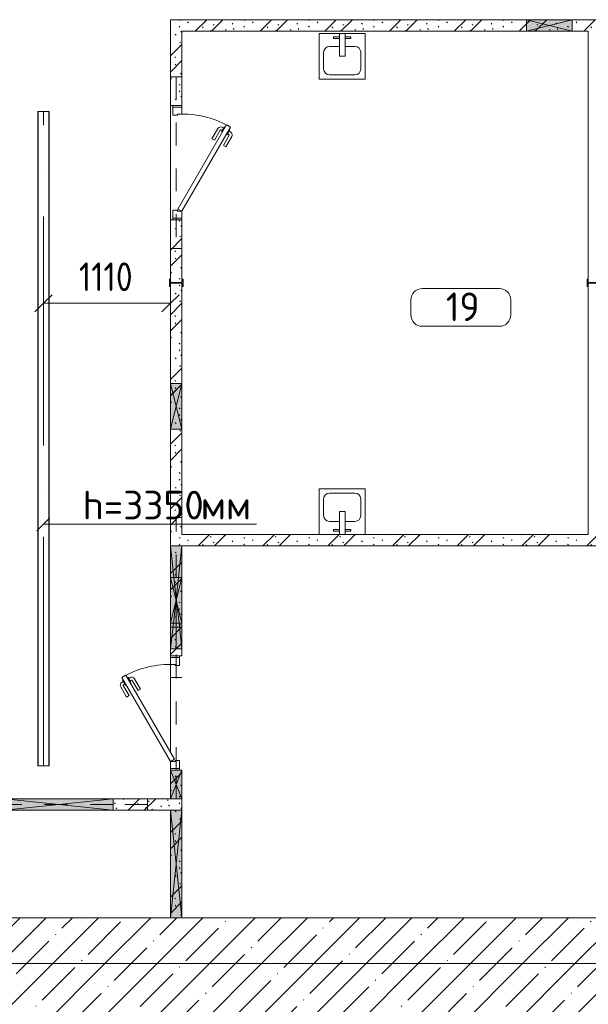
# Model space of a CAD drawing. Header units: millimetres. Extents: x -32229 to 192519, y -13689 to 125138.
# Tile 103 of 183: x 99938 to 104905, y 2244 to 10850. Entities that reach past the tile are written whole.
import ezdxf

# ---------------------------------------------------------------- set-up
doc = ezdxf.new("R2010")
doc.units = ezdxf.units.MM
doc.linetypes.add('3_ Штрих_ 1 х 1 мм', pattern=[400, 200, -200])
doc.linetypes.add('ADSK_Осевая', pattern=[2800, 2000, -400, 0, -400])
for name, color, linetype, lineweight in [('A-____-____-DIMS', 7, 'Continuous', 9), ('A-____-____-DIMS-200', 7, 'Continuous', 9), ('A-AREA-____-IDEN', 7, 'Continuous', 9), ('A-DOOR-____-MCUT', 7, 'Continuous', 9), ('A-DOOR-____-OTLN', 7, 'Continuous', 18), ('A-DOOR-FRAM-MCUT', 7, 'Continuous', 9), ('A-FLOR-____-MCUT', 7, 'Continuous', 40), ('A-FLOR-____-OTLN', 7, 'Continuous', 18), ('A-FLOR-____-PATT', 7, 'Continuous', 40), ('A-GLAZ-____-MCUT', 7, 'Continuous', 9), ('A-GLAZ-____-OTLN', 7, 'Continuous', 18), ('A-WALL-____-MCUT', 7, 'Continuous', 40), ('A-WALL-____-PATT', 7, 'Continuous', 40), ('E-CABL-TRAY-CNTR', 7, 'ADSK_Осевая', 18), ('E-CABL-TRAY-OTLN', 7, 'Continuous', 18), ('G-____-____-TEXT', 7, 'Continuous', 9), ('I-WALL-____-MCUT', 7, 'Continuous', 40), ('P-SANR-FIXT-OTLN', 7, 'Continuous', 18), ('S-BEAM-____-OTLN', 7, 'Continuous', 18), ('S-COLS-____-MCUT', 7, 'Continuous', 40), ('S-COLS-____-OTLN', 7, 'Continuous', 18)]:
    doc.layers.add(name, color=color, linetype=linetype, lineweight=lineweight)
doc.layers.add('A-DETL-____-OTLN', color=7, linetype='Continuous', lineweight=9, true_color=0x00a600)
doc.styles.add('GOST Common_3', font='GOST_Common.ttf', dxfattribs={"height": 250})
doc.styles.add('GOST Common_4', font='GOST_Common.ttf', dxfattribs={"width": 0.9, "height": 250})
doc.styles.add('ISOCPEUR', font='isocpeur.ttf', dxfattribs={"height": 250})
doc.dimstyles.new('ГОСТ_2_5_мм2', dxfattribs={"dimscale": 304.8, "dimtxt": 251.428749, "dimasz": 0.492126, "dimexe": 0.492126, "dimexo": 0.656168, "dimgap": 0.098425, "dimtad": 1, "dimdec": 0, "dimdsep": 46, "dimtxsty": 'GOST Common_4', "dimblk1": 'OBLIQUE', "dimblk2": 'OBLIQUE', "dimsah": 1, "dimcen": 0.09, "dimazin": 2, "dimtfac": 1, "dimtdec": 4, "dimtix": 1, "dimtmove": 0, "dimatfit": 3, "dimfxl": 1, "dimtvp": 1, "dimtolj": 1, "dimtzin": 0, "dimarcsym": 2})
pattern_1 = [(135, (300.56, 377.28), (-565.6854, 6e-14), [10, -790]), (135, (349.8, 474.73), (-565.6854, 6e-14), [10, -790]), (135, (423.93, 473.06), (-565.6854, 6e-14), [10, -790]), (135, (229.92, 447.9), (-565.6854, 6e-14), [10, -790]), (135, (155.08, 447.9), (-565.6854, 6e-14), [10, -790]), (135, (114.9, 369.03), (-565.6854, 6e-14), [10, -790]), (135, (132.43, 285.8), (-565.6854, 6e-14), [10, -790]), (135, (214.66, 322), (-565.6854, 6e-14), [10, -790]), (135, (198.16, 261.88), (-565.6854, 6e-14), [10, -790]), (135, (45.2, 272.9), (-565.6854, 6e-14), [10, -790]), (135, (42.32, 336.16), (-565.6854, 6e-14), [10, -790]), (135, (92.26, 192.24), (-565.6854, 6e-14), [10, -790]), (135, (7.07, 149.2), (-565.6854, 6e-14), [10, -790]), (135, (80.6, 95.1), (-565.6854, 6e-14), [10, -790]), (135, (79.53, 36.94), (-565.6854, 6e-14), [10, -790]), (135, (153.87, 74.56), (-565.6854, 6e-14), [10, -790]), (135, (228.35, 124.8), (-565.6854, 6e-14), [10, -790]), (135, (279.75, 180.4), (-565.6854, 6e-14), [10, -790]), (135, (282.9, 31.63), (-565.6854, 6e-14), [10, -790]), (135, (377.38, 53.45), (-565.6854, 6e-14), [10, -790]), (135, (352.28, 102.7), (-565.6854, 6e-14), [10, -790]), (135, (354.05, 0), (-565.6854, 6e-14), [10, -790]), (135, (553.23, 16.45), (-565.6854, 6e-14), [10, -790]), (135, (542.38, 63.45), (-565.6854, 6e-14), [10, -790]), (135, (536.58, 239.3), (-565.6854, 6e-14), [10, -790]), (135, (475.85, 203.9), (-565.6854, 6e-14), [10, -790]), (135, (475.85, 316.54), (-565.6854, 6e-14), [10, -790]), (135, (520.8, 408.7), (-565.6854, 6e-14), [10, -790]), (135, (551.1, 470.8), (-565.6854, 6e-14), [10, -790]), (135, (235.25, 537.93), (-565.6854, 6e-14), [10, -790]), (135, (407.25, 547.65), (-565.6854, 6e-14), [10, -790]), (135, (94.5, 558.6), (-565.6854, 6e-14), [10, -790]), (135, (46.4, 532.3), (-565.6854, 6e-14), [10, -790]), (135, (85.56, 465.04), (-565.6854, 6e-14), [10, -790]), (135, (355.53, 181.14), (-565.6854, 6e-14), [10, -790]), (135, (362.23, 243.6), (-565.6854, 6e-14), [10, -790]), (135, (413.45, 344.1), (-565.6854, 6e-14), [10, -790]), (135, (286.3, 273.25), (-565.6854, 6e-14), [10, -790]), (135, (423.02, 263.72), (-565.6854, 6e-14), [10, -790]), (135, (162.94, 190.2), (-565.6854, 6e-14), [10, -790]), (135, (470.25, 120.93), (-565.6854, 6e-14), [10, -790]), (135, (484.48, 9.78), (-565.6854, 6e-14), [10, -790]), (45, (0, 212.13), (-565.6854, 0), []), (45, (212.13, 0), (-565.6854, 0), []), (45, (353.55, 0), (-565.6854, 0), []), (45, (0, 353.55), (-565.6854, 0), [])]
pattern_2 = [(45, (0, 0), (-228.0985, 228.0985), []), (45, (228.1, 0), (-228.0985, 228.0985), [403.225, -80.645, 6.706, -73.939])]

# ---------------------------------------------------------------- blocks, each defined once
blk = doc.blocks.new('АР_Дверь однопольная - 1000х2100h_850__Служебные-5141596--01 ЭЛ')
at = {"layer": 'A-DOOR-____-MCUT', "color": 253, "lineweight": 13, "true_color": 0xaaaaaa}
for p, q in [((-311.1, 475), (-331.1, 440.4)), ((-331.1, 440.4), (405, 15.4)), ((425, 50), (-311.1, 475)), ((405, 15.4), (425, 50))]:
    blk.add_line(p, q, dxfattribs=at)
at = {"layer": 'A-DOOR-____-OTLN', "color": 253, "lineweight": 5, "true_color": 0xaaaaaa}
for p, q in [((-289.5, 462.5), (-285.5, 469.4)), ((-285.5, 469.4), (-242.2, 444.4)), ((-274.6, 463.2), (-268.6, 473.6)), ((-253, 450.7), (-247, 461.1)), ((-242.2, 444.4), (-246.2, 437.5)), ((-151.4, 411.7), (-240.2, 462.9)), ((-138.9, 433.3), (-227.7, 484.6)), ((-151.4, 411.7), (-138.9, 433.3)), ((-309.5, 427.9), (-313.5, 420.9)), ((-313.5, 420.9), (-270.2, 395.9)), ((-302.6, 414.7), (-308.7, 404.3)), ((-208.9, 312.1), (-297.7, 363.3)), ((-281, 402.2), (-287, 391.8)), ((-196.4, 333.7), (-285.2, 385)), ((-270.2, 395.9), (-266.2, 402.9)), ((-196.4, 333.7), (-208.9, 312.1))]:
    blk.add_line(p, q, dxfattribs=at)
for centre, radius, start, end in [((425, 50), 850, 150, 180), ((-242.7, 458.6), 30, 60, 150), ((-242.7, 458.6), 4.99, 60, 150), ((-282.7, 389.3), 30, 150, 240), ((-282.7, 389.3), 4.99, 150, 240)]:
    blk.add_arc(centre, radius, start, end, dxfattribs=at)
at = {"layer": 'A-DOOR-FRAM-MCUT', "color": 253, "lineweight": 13, "true_color": 0xaaaaaa}
for p, q in [((-485, 50), (-500, 50)), ((-425, 50), (-485, 50)), ((-485, 50), (-485, -30)), ((-425, 10), (-425, 50)), ((-415, 10), (-425, 10)), ((-415, -30), (-415, 10)), ((425, 10), (415, 10)), ((415, 10), (415, -30)), ((485, 50), (425, 50)), ((425, 50), (425, 10)), ((485, -30), (485, 50)), ((485, 50), (500, 50)), ((-485, -30), (-500, -30)), ((-485, -30), (-415, -30)), ((415, -30), (485, -30)), ((485, -30), (500, -30))]:
    blk.add_line(p, q, dxfattribs=at)
blk = doc.blocks.new('АР_Отверстие прямоугольное - ОВВ-3536326--01 ЭЛ')
at = {"layer": 'A-GLAZ-____-OTLN', "lineweight": 13, "true_color": 0xf0f0f0}
blk.add_hatch(color=7, dxfattribs=at).paths.add_polyline_path([(-75, 50), (-75, -50), (325, -50), (325, 50)])
at = {"layer": 'A-GLAZ-____-MCUT', "color": 253, "lineweight": 13, "true_color": 0xaaaaaa}
for p, q in [((-75, 50), (-75, -50)), ((325, 50), (325, -50))]:
    blk.add_line(p, q, dxfattribs=at)
at = {"layer": 'A-GLAZ-____-OTLN', "color": 253, "lineweight": 5, "true_color": 0xaaaaaa}
for p, q in [((325, 50), (-75, -50)), ((-75, 50), (325, -50))]:
    blk.add_line(p, q, dxfattribs=at)
at = {"layer": 'A-GLAZ-____-OTLN', "color": 253, "lineweight": 13, "true_color": 0xaaaaaa}
for p, q in [((325, 50), (-75, 50)), ((-75, 50), (-75, -50)), ((325, -50), (325, 50)), ((-75, -50), (325, -50))]:
    blk.add_line(p, q, dxfattribs=at)
blk = doc.blocks.new('АР_Дверь однопольная - 1000х2100h_850__Служебные-5141597--01 ЭЛ')
at = {"layer": 'A-DOOR-____-MCUT', "color": 253, "lineweight": 13, "true_color": 0xaaaaaa}
for p, q in [((311.1, 475), (-425, 50)), ((-405, 15.4), (331.1, 440.4)), ((331.1, 440.4), (311.1, 475)), ((-425, 50), (-405, 15.4))]:
    blk.add_line(p, q, dxfattribs=at)
at = {"layer": 'A-DOOR-____-OTLN', "color": 253, "lineweight": 5, "true_color": 0xaaaaaa}
for p, q in [((138.9, 433.3), (227.7, 484.6)), ((151.4, 411.7), (138.9, 433.3)), ((151.4, 411.7), (240.2, 462.9)), ((285.5, 469.4), (242.2, 444.4)), ((242.2, 444.4), (246.2, 437.5)), ((253, 450.7), (247, 461.1)), ((274.6, 463.2), (268.6, 473.6)), ((289.5, 462.5), (285.5, 469.4)), ((196.4, 333.7), (285.2, 385)), ((208.9, 312.1), (297.7, 363.3)), ((270.2, 395.9), (266.2, 402.9)), ((313.5, 420.9), (270.2, 395.9)), ((281, 402.2), (287, 391.8)), ((302.6, 414.7), (308.7, 404.3)), ((309.5, 427.9), (313.5, 420.9)), ((196.4, 333.7), (208.9, 312.1))]:
    blk.add_line(p, q, dxfattribs=at)
for centre, radius, start, end in [((242.7, 458.6), 30, 30, 120), ((242.7, 458.6), 4.99, 30, 120), ((-425, 50), 850, 360, 30), ((282.7, 389.3), 4.99, 300, 30), ((282.7, 389.3), 30, 300, 30)]:
    blk.add_arc(centre, radius, start, end, dxfattribs=at)
at = {"layer": 'A-DOOR-FRAM-MCUT', "color": 253, "lineweight": 13, "true_color": 0xaaaaaa}
for p, q in [((-485, 50), (-500, 50)), ((-425, 50), (-485, 50)), ((-485, 50), (-485, -30)), ((-425, 10), (-425, 50)), ((-415, 10), (-425, 10)), ((-415, -30), (-415, 10)), ((425, 10), (415, 10)), ((415, 10), (415, -30)), ((485, 50), (425, 50)), ((425, 50), (425, 10)), ((485, -30), (485, 50)), ((485, 50), (500, 50)), ((-485, -30), (-500, -30)), ((-485, -30), (-415, -30)), ((415, -30), (485, -30)), ((485, -30), (500, -30))]:
    blk.add_line(p, q, dxfattribs=at)
blk = doc.blocks.new('A-PLU-Sink-2D - 400 x 400 mm-3712375--01 ЭЛ')
at = {"layer": 'P-SANR-FIXT-OTLN', "color": 253, "lineweight": 13, "true_color": 0xaaaaaa}
for p, q in [((215.7, 202.3), (-184.3, 202.3)), ((-184.3, 202.3), (-184.3, -197.7)), ((-184.3, -197.7), (-184.3, 202.3)), ((-184.3, 202.3), (215.7, 202.3)), ((-59.3, 172.3), (-59.3, 157.3)), ((-9.3, 172.3), (-59.3, 172.3)), ((-9.3, 2.3), (-9.3, 202.3)), ((40.7, 202.3), (40.7, 2.3)), ((40.7, 172.3), (90.7, 172.3)), ((90.7, 172.3), (90.7, 157.3)), ((215.7, -197.7), (215.7, 202.3)), ((215.7, 202.3), (215.7, -197.7)), ((-9.3, 88), (-95.4, 88)), ((-59.3, 157.3), (-9.3, 157.3)), ((90.7, 157.3), (40.7, 157.3)), ((126.8, 88), (40.7, 88)), ((-146.2, 37.2), (-146.2, -108.8)), ((40.7, 2.3), (-9.3, 2.3)), ((177.6, -108.8), (177.6, 37.2)), ((-95.4, -159.6), (126.8, -159.6)), ((-184.3, -197.7), (215.7, -197.7)), ((215.7, -197.7), (-184.3, -197.7))]:
    blk.add_line(p, q, dxfattribs=at)
for centre, start, end in [((-95.4, 37.2), 90, 180), ((126.8, 37.2), 360, 90), ((-95.4, -108.8), 180, 270), ((126.8, -108.8), 270, 0)]:
    blk.add_arc(centre, 50.8, start, end, dxfattribs=at)
blk = doc.blocks.new('A-PLU-Sink-2D - 400 x 400 mm-3712380--01 ЭЛ')
at = {"layer": 'P-SANR-FIXT-OTLN', "color": 253, "lineweight": 13, "true_color": 0xaaaaaa}
for p, q in [((-184.3, 197.7), (215.7, 197.7)), ((-184.3, -202.3), (-184.3, 197.7)), ((215.7, 197.7), (-184.3, 197.7)), ((-184.3, 197.7), (-184.3, -202.3)), ((215.7, 197.7), (215.7, -202.3)), ((215.7, -202.3), (215.7, 197.7)), ((-146.2, -37.2), (-146.2, 108.8)), ((-95.4, 159.6), (126.8, 159.6)), ((177.6, 108.8), (177.6, -37.2)), ((-9.3, -2.3), (-9.3, -202.3)), ((40.7, -2.3), (-9.3, -2.3)), ((40.7, -202.3), (40.7, -2.3)), ((-9.3, -88), (-95.4, -88)), ((-59.3, -172.3), (-59.3, -157.3)), ((-59.3, -157.3), (-9.3, -157.3)), ((126.8, -88), (40.7, -88)), ((90.7, -157.3), (40.7, -157.3)), ((90.7, -172.3), (90.7, -157.3)), ((-9.3, -172.3), (-59.3, -172.3)), ((40.7, -172.3), (90.7, -172.3))]:
    blk.add_line(p, q, dxfattribs=at)
for centre, start, end in [((-95.4, 108.8), 90, 180), ((126.8, 108.8), 360, 90), ((-95.4, -37.2), 180, 270), ((126.8, -37.2), 270, 0)]:
    blk.add_arc(centre, 50.8, start, end, dxfattribs=at)
blk = doc.blocks.new('АР_Отверстие прямоугольное - ОВВ-3937958--01 ЭЛ')
at = {"layer": 'A-GLAZ-____-OTLN', "lineweight": 13, "true_color": 0xf0f0f0}
blk.add_hatch(color=7, dxfattribs=at).paths.add_polyline_path([(250, -50), (250, 50), (0, 50), (0, -50)])
at = {"layer": 'A-GLAZ-____-MCUT', "color": 253, "lineweight": 13, "true_color": 0xaaaaaa}
for p, q in [((0, 50), (0, -50)), ((250, 50), (250, -50))]:
    blk.add_line(p, q, dxfattribs=at)
at = {"layer": 'A-GLAZ-____-OTLN', "color": 253, "lineweight": 5, "true_color": 0xaaaaaa}
for p, q in [((250, 50), (0, -50)), ((0, 50), (250, -50))]:
    blk.add_line(p, q, dxfattribs=at)
at = {"layer": 'A-GLAZ-____-OTLN', "color": 253, "lineweight": 13, "true_color": 0xaaaaaa}
for p, q in [((250, 50), (0, 50)), ((0, 50), (0, -50)), ((250, -50), (250, 50)), ((0, -50), (250, -50))]:
    blk.add_line(p, q, dxfattribs=at)
blk = doc.blocks.new('АР_Отверстие прямоугольное - ОВВ-7380879--01 ЭЛ')
at = {"layer": 'A-GLAZ-____-OTLN', "lineweight": 13, "true_color": 0xf0f0f0}
blk.add_hatch(color=7, dxfattribs=at).paths.add_polyline_path([(-325, 50), (-325, -50), (575, -50), (575, 50), (-100, 50)])
at = {"layer": 'A-GLAZ-____-MCUT', "color": 253, "lineweight": 13, "true_color": 0xaaaaaa}
for p, q in [((-325, 50), (-325, -50)), ((575, 50), (575, -50))]:
    blk.add_line(p, q, dxfattribs=at)
at = {"layer": 'A-GLAZ-____-OTLN', "color": 253, "lineweight": 5, "true_color": 0xaaaaaa}
for p, q in [((-325, 50), (-100, 25)), ((-100, 25), (300, -19.4)), ((300, 19.4), (-100, -25)), ((575, 50), (300, 19.4)), ((-100, -25), (-325, -50)), ((300, -19.4), (575, -50))]:
    blk.add_line(p, q, dxfattribs=at)
at = {"layer": 'A-GLAZ-____-OTLN', "color": 253, "lineweight": 13, "true_color": 0xaaaaaa}
for p, q in [((-100, 50), (-325, 50)), ((-325, 50), (-325, -50)), ((300, 50), (-100, 50)), ((575, 50), (300, 50)), ((575, -50), (575, 50)), ((-325, -50), (-100, -50)), ((-100, -50), (300, -50)), ((300, -50), (575, -50))]:
    blk.add_line(p, q, dxfattribs=at)
blk = doc.blocks.new('АР_Отверстие прямоугольное - ОВВ-7380937--01 ЭЛ')
at = {"layer": 'A-GLAZ-____-OTLN', "lineweight": 13, "true_color": 0xf0f0f0}
blk.add_hatch(color=7, dxfattribs=at).paths.add_polyline_path([(-75, -50), (325, -50), (325, 50), (-75, 50)])
at = {"layer": 'A-GLAZ-____-MCUT', "color": 253, "lineweight": 13, "true_color": 0xaaaaaa}
for p, q in [((-75, 50), (-75, -50)), ((325, 50), (325, -50))]:
    blk.add_line(p, q, dxfattribs=at)
at = {"layer": 'A-GLAZ-____-OTLN', "color": 253, "lineweight": 5, "true_color": 0xaaaaaa}
for p, q in [((325, 50), (-75, -50)), ((-75, 50), (325, -50))]:
    blk.add_line(p, q, dxfattribs=at)
at = {"layer": 'A-GLAZ-____-OTLN', "color": 253, "lineweight": 13, "true_color": 0xaaaaaa}
for p, q in [((325, 50), (-75, 50)), ((-75, 50), (-75, -50)), ((325, -50), (325, 50)), ((-75, -50), (325, -50))]:
    blk.add_line(p, q, dxfattribs=at)
blk = doc.blocks.new('АР_Отверстие прямоугольное - ОВВ-5686189--01 ЭЛ')
at = {"layer": 'A-GLAZ-____-OTLN', "lineweight": 13, "true_color": 0xf0f0f0}
blk.add_hatch(color=7, dxfattribs=at).paths.add_polyline_path([(600, 50), (-350, 50), (-350, -50), (600, -50)])
at = {"layer": 'A-GLAZ-____-MCUT', "color": 253, "lineweight": 13, "true_color": 0xaaaaaa}
for p, q in [((-350, 50), (-350, -50)), ((600, 50), (600, -50))]:
    blk.add_line(p, q, dxfattribs=at)
at = {"layer": 'A-GLAZ-____-OTLN', "color": 253, "lineweight": 5, "true_color": 0xaaaaaa}
for p, q in [((600, 50), (-350, -50)), ((-350, 50), (600, -50))]:
    blk.add_line(p, q, dxfattribs=at)
at = {"layer": 'A-GLAZ-____-OTLN', "color": 253, "lineweight": 13, "true_color": 0xaaaaaa}
for p, q in [((600, 50), (-350, 50)), ((-350, 50), (-350, -50)), ((600, -50), (600, 50)), ((-350, -50), (600, -50))]:
    blk.add_line(p, q, dxfattribs=at)
blk = doc.blocks.new('АР_Перемычка - 100_Уx1_75x5__250-250-6683530--01 ЭЛ')
at = {"layer": 'S-BEAM-____-OTLN', "color": 9, "linetype": '3_ Штрих_ 1 х 1 мм', "lineweight": 15, "true_color": 0xc4c4c4}
for p, q in [((-750, 50), (-750, -50)), ((750, 50), (750, -50)), ((-750, 0), (750, 0))]:
    blk.add_line(p, q, dxfattribs=at)
blk = doc.blocks.new('АР_Перемычка - 100_Уx1_75x5__250-250-V236--01 ЭЛ')
at = {"layer": 'S-BEAM-____-OTLN', "color": 9, "linetype": '3_ Штрих_ 1 х 1 мм', "lineweight": 15, "true_color": 0xc4c4c4}
for p, q in [((-750, 50), (-750, -50)), ((750, 50), (750, -50)), ((-750, 0), (-500, 0)), ((-500, 0), (560, 0)), ((560, 0), (750, 0))]:
    blk.add_line(p, q, dxfattribs=at)
blk = doc.blocks.new('АР_Перемычка - 100_Уx1_75x5__Оп_300-0_125x80x5_-6146935--01 ЭЛ')
at = {"layer": 'S-BEAM-____-OTLN', "color": 9, "linetype": '3_ Штрих_ 1 х 1 мм', "lineweight": 15, "true_color": 0xc4c4c4}
for p, q in [((-775, 50), (-775, -50)), ((475, 50), (475, -50)), ((-775, 0), (-475, 0)), ((-475, 0), (475, 0))]:
    blk.add_line(p, q, dxfattribs=at)
blk = doc.blocks.new('АР_Перемычка - 100_Уx1_75x5__250-250-6683584--01 ЭЛ')
at = {"layer": 'S-BEAM-____-OTLN', "color": 9, "linetype": '3_ Штрих_ 1 х 1 мм', "lineweight": 15, "true_color": 0xc4c4c4}
for p, q in [((-700, 50), (-700, -50)), ((700, 50), (700, -50)), ((-700, 0), (-225, 0)), ((-225, 0), (175, 0)), ((175, 0), (700, 0))]:
    blk.add_line(p, q, dxfattribs=at)
blk = doc.blocks.new('А-Двутавр_12 - Двутавр_12К-7378908--01 ЭЛ')
at = {"layer": 'S-COLS-____-MCUT', "color": 253, "lineweight": 15, "true_color": 0xaaaaaa}
for p, q in [((32, 120), (-32, 120)), ((-32, 120), (-32, 112.7)), ((-32, 112.7), (-9.9, 112.7)), ((-2.4, 105.2), (-2.4, 14.8)), ((2.4, 14.8), (2.4, 105.2)), ((9.9, 112.7), (32, 112.7)), ((32, 112.7), (32, 120)), ((-9.9, 7.3), (-32, 7.3)), ((-32, 7.3), (-32, 0)), ((-32, 0), (32, 0)), ((32, 7.3), (9.9, 7.3)), ((32, 0), (32, 7.3))]:
    blk.add_line(p, q, dxfattribs=at)
for centre, start, end in [((-9.9, 105.2), 0, 90), ((9.9, 105.2), 90, 180), ((-9.9, 14.8), 270, 0), ((9.9, 14.8), 180, 270)]:
    blk.add_arc(centre, 7.5, start, end, dxfattribs=at)
blk = doc.blocks.new('АР_Отверстие прямоугольное - ОВВ-7652239--01 ЭЛ')
at = {"layer": 'A-GLAZ-____-OTLN', "lineweight": 13, "true_color": 0xf0f0f0}
blk.add_hatch(color=7, dxfattribs=at).paths.add_polyline_path([(-345, -50), (595, -50), (595, 50), (-345, 50)])
at = {"layer": 'A-GLAZ-____-MCUT', "color": 253, "lineweight": 13, "true_color": 0xaaaaaa}
for p, q in [((-345, 50), (-345, -50)), ((595, 50), (595, -50))]:
    blk.add_line(p, q, dxfattribs=at)
at = {"layer": 'A-GLAZ-____-OTLN', "color": 253, "lineweight": 5, "true_color": 0xaaaaaa}
for p, q in [((595, 50), (-345, -50)), ((-345, 50), (595, -50))]:
    blk.add_line(p, q, dxfattribs=at)
at = {"layer": 'A-GLAZ-____-OTLN', "color": 253, "lineweight": 13, "true_color": 0xaaaaaa}
for p, q in [((595, 50), (-345, 50)), ((-345, 50), (-345, -50)), ((595, -50), (595, 50)), ((-345, -50), (595, -50))]:
    blk.add_line(p, q, dxfattribs=at)
blk = doc.blocks.new('Наметкина 10_РД_АР_П_отсоединено_rvt-1--01 ЭЛ')
at = {"layer": 'A-FLOR-____-PATT', "lineweight": 5, "true_color": 0xaaaaaa}
h = blk.add_hatch(dxfattribs=at)
h.set_pattern_fill('FP_1', color=253, style=0, pattern_type=2)
h.set_pattern_definition(pattern_2)
h.paths.add_polyline_path([(84205.3, -5350), (110105.3, -5350), (110105.3, 2600), (84205.3, 2600)])
at = {"layer": 'A-WALL-____-PATT', "lineweight": 5, "true_color": 0xaaaaaa}
h = blk.add_hatch(dxfattribs=at)
h.set_pattern_fill('FP_6', color=253, style=0, pattern_type=2)
h.set_pattern_definition(pattern_1)
h.paths.add_polyline_path([(101255.3, 3000), (101355.3, 3000), (101355.3, 4290), (101255.3, 4290), (101255.3, 3940)])
h.paths.add_polyline_path([(101355.3, 5290), (101355.3, 8545.6), (101350.5, 8547.6), (101255.3, 8545.4), (101255.3, 5290)])
h.paths.add_polyline_path([(101271.7, 8552.4), (101355.3, 8554.6), (101355.3, 9100), (101255.3, 9100), (101255.3, 8554.4), (101260.1, 8552.4)])
h.paths.add_polyline_path([(101255.3, 10100), (101355.3, 10100), (101355.3, 10850), (101255.3, 10850)])
h = blk.add_hatch(dxfattribs=at)
h.set_pattern_fill('FP_6', color=253, style=0, pattern_type=2)
h.set_pattern_definition(pattern_1)
h.paths.add_polyline_path([(109655.3, 10750), (109805.3, 10750), (109805.3, 10850), (106555.3, 10850), (106555.3, 10750), (109355.3, 10750)])
h.paths.add_polyline_path([(105555.3, 10750), (105555.3, 10850), (101355.3, 10850), (101355.3, 10750), (105155.3, 10750)])
h = blk.add_hatch(dxfattribs=at)
h.set_pattern_fill('FP_6', color=253, style=0, pattern_type=2)
h.set_pattern_definition(pattern_1)
h.paths.add_polyline_path([(104836, 6250), (105605.3, 6250), (105605.3, 6350), (101355.3, 6350), (101355.3, 6250)])
h = blk.add_hatch(dxfattribs=at)
h.set_pattern_fill('FP_6', color=253, style=0, pattern_type=2)
h.set_pattern_definition(pattern_1)
h.paths.add_polyline_path([(101255.3, 3940), (101255.3, 4040), (100755.3, 4040), (100755.3, 3940), (100823.5, 3940)])
h = blk.add_hatch(dxfattribs=at)
h.set_pattern_fill('FP_1', color=253, style=0, pattern_type=2)
h.set_pattern_definition(pattern_2)
h.paths.add_polyline_path([(108005.3, 2600), (108005.3, 3000), (88855.3, 3000), (88855.3, 2600), (100823.5, 2600)])
at = {"layer": 'A-FLOR-____-MCUT', "color": 253, "lineweight": 15, "true_color": 0xaaaaaa}
blk.add_line((110105.3, 2600), (84205.3, 2600), dxfattribs=at)
at = {"layer": 'A-FLOR-____-OTLN', "color": 253, "lineweight": 13, "true_color": 0xaaaaaa}
for p, q in [((101255.3, 9100), (101255.3, 10100)), ((101255.3, 10100), (101255.3, 9100)), ((101255.3, 5275), (101255.3, 5290)), ((101255.3, 5290), (101255.3, 5275)), ((101255.3, 4445), (101255.3, 5215)), ((101255.3, 5215), (101255.3, 4445)), ((101255.3, 4290), (101255.3, 4305)), ((101255.3, 4305), (101255.3, 4290)), ((99805.3, 4040), (100755.3, 4040))]:
    blk.add_line(p, q, dxfattribs=at)
at = {"layer": 'A-WALL-____-MCUT', "color": 253, "lineweight": 13, "true_color": 0xaaaaaa}
for p, q in [((101255.3, 3000), (99805.3, 3000)), ((101355.3, 3000), (101255.3, 3000)), ((108005.3, 3000), (101355.3, 3000)), ((88855.3, 2600), (108005.3, 2600))]:
    blk.add_line(p, q, dxfattribs=at)
at = {"layer": 'I-WALL-____-MCUT', "color": 253, "lineweight": 13, "true_color": 0xaaaaaa}
for p, q in [((101255.3, 10850), (101255.3, 10100)), ((101355.3, 10850), (101255.3, 10850)), ((104365.3, 10850), (101355.3, 10850)), ((104765.3, 10850), (104365.3, 10850)), ((105155.3, 10850), (104765.3, 10850)), ((101355.3, 10750), (104365.3, 10750)), ((101355.3, 10100), (101355.3, 10750)), ((104365.3, 10750), (104765.3, 10750)), ((104765.3, 10750), (104905.3, 10750)), ((104905.3, 10750), (104905.3, 8554.4)), ((101255.3, 10100), (101355.3, 10100)), ((101255.3, 9100), (101255.3, 8554.4)), ((101355.3, 9100), (101255.3, 9100)), ((101355.3, 8554.4), (101355.3, 9100)), ((101255.3, 8546.1), (101255.3, 7670)), ((101355.3, 7670), (101355.3, 8546.1)), ((104905.3, 8546.1), (104905.3, 6350)), ((101255.3, 7670), (101255.3, 7270)), ((101355.3, 7270), (101355.3, 7670)), ((101255.3, 7270), (101255.3, 6250)), ((101355.3, 6350), (101355.3, 7270)), ((104905.3, 6350), (101355.3, 6350)), ((101255.3, 6250), (101255.3, 5975)), ((101355.3, 6250), (105605.3, 6250)), ((101355.3, 5975), (101355.3, 6250)), ((101255.3, 5975), (101255.3, 5575)), ((101355.3, 5575), (101355.3, 5975)), ((101255.3, 5575), (101255.3, 5350)), ((101355.3, 5350), (101355.3, 5575)), ((101255.3, 5350), (101255.3, 5290)), ((101355.3, 5290), (101355.3, 5350)), ((101255.3, 5290), (101355.3, 5290)), ((101255.3, 4290), (101255.3, 4040)), ((101355.3, 4290), (101255.3, 4290)), ((101355.3, 4040), (101355.3, 4290)), ((101255.3, 4040), (100755.3, 4040)), ((100755.3, 4040), (100755.3, 3940)), ((101355.3, 3940), (101355.3, 4040)), ((100755.3, 3940), (101255.3, 3940)), ((101255.3, 3940), (101255.3, 3000)), ((101355.3, 3000), (101355.3, 3940)), ((101255.3, 3000), (101355.3, 3000))]:
    blk.add_line(p, q, dxfattribs=at)
at = {"layer": 'A-DOOR-____-OTLN', "color": 253, "lineweight": 13, "true_color": 0xaaaaaa}
for name, p, rotation in [('АР_Дверь однопольная - 1000х2100h_850__Служебные-5141596--01 ЭЛ', (101305.3, 9600), 270.0000000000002), ('АР_Дверь однопольная - 1000х2100h_850__Служебные-5141597--01 ЭЛ', (101305.3, 4790), 90.00000000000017)]:
    blk.add_blockref(name, p, dxfattribs=dict(at, rotation=rotation))
at = {"layer": 'A-GLAZ-____-OTLN', "color": 253, "lineweight": 13, "true_color": 0xaaaaaa}
for name, p, rotation in [('АР_Отверстие прямоугольное - ОВВ-3536326--01 ЭЛ', (104690.3, 10800), 180), ('АР_Отверстие прямоугольное - ОВВ-3536326--01 ЭЛ', (101305.3, 7595), 270.0000000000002), ('АР_Отверстие прямоугольное - ОВВ-7380879--01 ЭЛ', (101305.3, 5675), 90.00000000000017), ('АР_Отверстие прямоугольное - ОВВ-7380937--01 ЭЛ', (101305.3, 5650), 90.00000000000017), ('АР_Отверстие прямоугольное - ОВВ-3937958--01 ЭЛ', (101305.3, 4290), 270.0000000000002), ('АР_Отверстие прямоугольное - ОВВ-5686189--01 ЭЛ', (100405.3, 3990), 180), ('АР_Отверстие прямоугольное - ОВВ-7652239--01 ЭЛ', (101305.3, 3345), 90.00000000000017)]:
    blk.add_blockref(name, p, dxfattribs=dict(at, rotation=rotation))
at = {"layer": 'P-SANR-FIXT-OTLN', "color": 253, "lineweight": 13, "true_color": 0xaaaaaa}
for name, p in [('A-PLU-Sink-2D - 400 x 400 mm-3712375--01 ЭЛ', (102739.6, 10527.7)), ('A-PLU-Sink-2D - 400 x 400 mm-3712380--01 ЭЛ', (102739.6, 6552.4))]:
    blk.add_blockref(name, p, dxfattribs=at)
at = {"layer": 'S-BEAM-____-OTLN', "color": 253, "lineweight": 13, "true_color": 0xaaaaaa}
for name, p, rotation in [('АР_Перемычка - 100_Уx1_75x5__250-250-6683530--01 ЭЛ', (101305.3, 9600), 270.0000000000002), ('АР_Перемычка - 100_Уx1_75x5__250-250-6683584--01 ЭЛ', (101305.3, 5800), 90.00000000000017), ('АР_Перемычка - 100_Уx1_75x5__250-250-V236--01 ЭЛ', (101305.3, 4790), 90.00000000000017), ('АР_Перемычка - 100_Уx1_75x5__Оп_300-0_125x80x5_-6146935--01 ЭЛ', (100280.3, 3990), 180)]:
    blk.add_blockref(name, p, dxfattribs=dict(at, rotation=rotation))
at = {"layer": 'S-COLS-____-OTLN', "color": 253, "lineweight": 13, "true_color": 0xaaaaaa, "rotation": 90.00000000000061}
for p in [(101365.3, 8550), (105015.3, 8550)]:
    blk.add_blockref('А-Двутавр_12 - Двутавр_12К-7378908--01 ЭЛ', p, dxfattribs=at)
blk = doc.blocks.new('Марка помещения 2 - Марка помещения 2-1605974--01 ЭЛ')
at = {"layer": 'A-AREA-____-IDEN', "color": 253, "true_color": 0xaaaaaa}
for p, q in [((-1.797, 0.841), (1.569, 0.841)), ((-2.297, -0.309), (-2.297, 0.341)), ((2.069, 0.341), (2.069, -0.309)), ((1.569, -0.809), (-1.797, -0.809))]:
    blk.add_line(p, q, dxfattribs=at)
for centre, start, end in [((-1.797, 0.341), 90, 180), ((1.569, 0.341), 0, 90), ((-1.797, -0.309), 180, 270), ((1.569, -0.309), 270, 360)]:
    blk.add_arc(centre, 0.5, start, end, dxfattribs=at)
blk = doc.blocks.new('DIMBLOCK112--01 ЭЛ')
at = {"layer": 'A-____-____-DIMS-200'}
for p, q in [((100145.6, 8277.5), (100145.6, 8521.4)), ((101255.3, 8277.5), (101255.3, 8521.4)), ((100145.6, 8371.4), (100220.6, 8446.4)), ((101255.3, 8371.4), (101330.3, 8446.4)), ((100145.6, 8371.4), (100070.6, 8296.4)), ((100145.6, 8371.4), (101255.3, 8371.4)), ((100145.6, 8371.4), (100145.6, 8277.5)), ((101255.3, 8371.4), (101180.3, 8296.4)), ((101255.3, 8371.4), (101255.3, 8277.5))]:
    blk.add_line(p, q, dxfattribs=at)
at = {"layer": 'A-____-____-DIMS-200', "color": 0, "insert": (100455.4, 8728.1), "char_height": 250, "width": 588.088, "attachment_point": 1, "line_spacing_factor": 1.022761, "style": 'GOST Common_4'}
blk.add_mtext('1110', dxfattribs=at)
blk = doc.blocks.new('_Oblique')
at = {"color": 0, "linetype": 'ByBlock', "lineweight": -2}
blk.add_line((-0.5, -0.5), (0.5, 0.5), dxfattribs=at)

msp = doc.modelspace()

# ---------------------------------------------------------------- linework, layer by layer
at = {"layer": 'A-DETL-____-OTLN', "color": 1, "true_color": 0xff0000}
for p, q in [((100089, 6383.1), (100202.2, 6496.3)), ((100145.6, 6439.7), (102005.6, 6439.7))]:
    msp.add_line(p, q, dxfattribs=at)
at = {"layer": 'E-CABL-TRAY-CNTR', "color": 1, "true_color": 0xff0000}
msp.add_line((100145.6, 4328.8), (100145.6, 10048.8), dxfattribs=at)
at = {"layer": 'E-CABL-TRAY-OTLN', "color": 1, "true_color": 0xff0000}
for p, q in [((100095.6, 10048.8), (100195.6, 10048.8)), ((100095.6, 4328.8), (100095.6, 10048.8)), ((100098.1, 4328.8), (100098.1, 10048.8)), ((100193.1, 4328.8), (100193.1, 10048.8)), ((100195.6, 4328.8), (100195.6, 10048.8)), ((100195.6, 4328.8), (100095.6, 4328.8))]:
    msp.add_line(p, q, dxfattribs=at)

# ---------------------------------------------------------------- block references
at = {"lineweight": 5}
msp.add_blockref('Наметкина 10_РД_АР_П_отсоединено_rvt-1--01 ЭЛ', (0, 0), dxfattribs=at)
at = {"layer": 'A-AREA-____-IDEN', "color": 253, "true_color": 0xaaaaaa, "xscale": 199.9999999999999, "yscale": 199.9999999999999, "zscale": 199.9999999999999}
msp.add_blockref('Марка помещения 2 - Марка помещения 2-1605974--01 ЭЛ', (103815.2, 8331.8), dxfattribs=at)

# ---------------------------------------------------------------- texts
at = {"layer": 'A-AREA-____-IDEN', "color": 253, "true_color": 0xaaaaaa, "insert": (103660.7, 8465.6), "char_height": 250, "width": 384.81, "attachment_point": 1, "style": 'GOST Common_3'}
msp.add_mtext('19', dxfattribs=at)
at = {"layer": 'G-____-____-TEXT', "color": 1, "true_color": 0xff0000, "char_height": 250, "attachment_point": 1, "style": 'ISOCPEUR'}
for s, insert, width in [('h=3350', (100487.5, 6732.2), 1250.632), ('мм', (101519.4, 6732.2), 481.012)]:
    msp.add_mtext(s, dxfattribs=dict(at, insert=insert, width=width))

# ---------------------------------------------------------------- dimensions: what is measured, and where the dimension line sits
at = {"layer": 'A-____-____-DIMS'}
dim = msp.add_linear_dim(base=(101255.3, 8371.4), p1=(100145.6, 8477.5), p2=(101255.3, 8477.5), dimstyle='ГОСТ_2_5_мм2', override={"dimpost": '<>', "dimfxl": 1109.692812}, dxfattribs=at)
dim.commit()
dim.dimension.update_dxf_attribs({"geometry": 'DIMBLOCK112--01 ЭЛ', "text_midpoint": (100700.4, 8526.4)})

doc.saveas('drawing.dxf')
